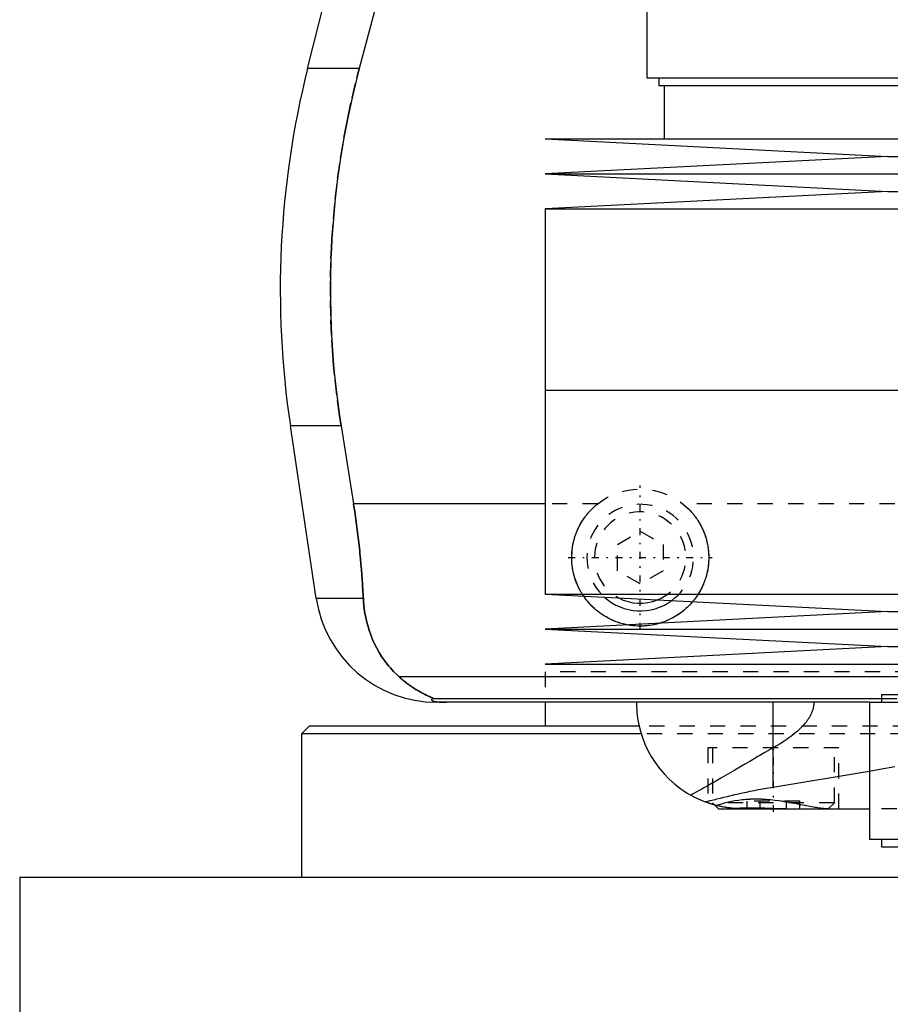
# Model space of a CAD drawing. Extents: x -90 to 90, y -319 to 715.
# Tile 3 of 12: x -80 to -22, y -20 to 45. Entities that reach past the tile are written whole.
import ezdxf

# ---------------------------------------------------------------- set-up
doc = ezdxf.new("R2010")
doc.units = 0
doc.linetypes.add('CENTER', pattern=[1.5, 0.45, -0.5, 0.05, -0.5])
doc.linetypes.add('DASHED', pattern=[2, 1, -1])
for name, color, linetype in [('AM_0', 7, 'CONTINUOUS'), ('AM_3', 7, 'DASHED'), ('AM_7', 7, 'CENTER')]:
    doc.layers.add(name, color=color, linetype=linetype)

msp = doc.modelspace()

# ---------------------------------------------------------------- linework, layer by layer
at = {"layer": 'AM_0', "color": 7, "linetype": 'CONTINUOUS'}
for p, q in [((-60.596, 41.616), (-57.893, 52.426)), ((-38.325, 50), (-38.325, 41)), ((-55.781, 46.968), (-57.2, 41.616)), ((-57.2, 41.616), (-60.596, 41.616)), ((-38.325, 41), (38.325, 41)), ((-37.525, 41), (-37.525, 40.5)), ((-37.525, 40.5), (37.525, 40.5)), ((-37.175, 40.5), (-37.175, 37)), ((-45, 37), (-22.5, 35.85)), ((-45, 37), (45, 37)), ((-22.5, 35.85), (-45, 34.7)), ((-22.5, 35.85), (22.5, 35.85)), ((-45, 34.7), (-22.5, 33.55)), ((-45, 34.7), (45, 34.7)), ((-22.5, 33.55), (-45, 32.4)), ((-22.5, 33.55), (22.5, 33.55)), ((-45, 32.4), (-45, 20.5)), ((-45, 32.4), (45, 32.4)), ((-45, 20.5), (45, 20.5)), ((-45, 20.5), (-45, 7.1)), ((-45, 20.5), (0, 20.5)), ((-60.021, 6.813), (-61.724, 18.159)), ((-58.394, 18.159), (-61.724, 18.159)), ((-58.394, 18.159), (-57.58, 13.032)), ((-45, 13.032), (-57.58, 13.032)), ((-56.932, 6.813), (-60.021, 6.813)), ((-45, 7.1), (-22.5, 5.95)), ((-45, 7.1), (45, 7.1)), ((-22.5, 5.95), (-45, 4.8)), ((-22.5, 5.95), (22.5, 5.95)), ((-45, 4.8), (-22.5, 3.65)), ((-45, 4.8), (45, 4.8)), ((-22.5, 3.65), (-45, 2.5)), ((-22.5, 3.65), (22.5, 3.65)), ((-45, 2.5), (45, 2.5)), ((-54.6, 1.693), (-21.4, 1.693)), ((-52.378, 0.254), (-22.9, 0.254)), ((-23.7, 0), (-52.11, 0)), ((-45, 0), (-45, -1.58)), ((-30.043, 0), (-30.043, -5.574)), ((-23.7, 0), (-23.7, -9)), ((-23.7, 0), (23.7, 0)), ((-22.9, 0.5), (-22.9, 0)), ((-22.9, 0.5), (22.9, 0.5)), ((-60.5, -1.58), (-61, -2.08)), ((-38.837, -1.58), (-60.5, -1.58)), ((-61, -2.08), (-61, -11.5)), ((-38.684, -2.08), (-61, -2.08)), ((-30.043, -5.574), (-23.712, -4.524)), ((-33.848, -6.752), (-33.6, -7)), ((-33.6, -7), (-23.732, -7)), ((-23.7, -9), (23.7, -9)), ((-22.9, -9), (-22.9, -9.5)), ((-22.9, -9.5), (22.9, -9.5)), ((-79.5, -11.5), (-79.5, -28.2)), ((-20.023, -11.5), (-79.5, -11.5))]:
    msp.add_line(p, q, dxfattribs=at)
for points in [[(-57.2, 41.616, 0), (-57.366, 40.978, 0), (-57.676, 39.685, 0), (-57.958, 38.376, 0), (-58.088, 37.717, 0), (-58.21, 37.055, 0), (-58.431, 35.726, 0), (-58.62, 34.395, 0), (-58.777, 33.067, 0), (-58.902, 31.746, 0), (-58.995, 30.438, 0), (-59.03, 29.791, 0), (-59.057, 29.149, 0), (-59.089, 27.883, 0), (-59.094, 26.642, 0), (-59.071, 25.384, 0), (-59.018, 24.102, 0), (-58.935, 22.799, 0), (-58.882, 22.142, 0), (-58.821, 21.482, 0), (-58.674, 20.156, 0), (-58.495, 18.825, 0), (-58.394, 18.159, 0)], [(-57.58, 13.032, 0), (-57.553, 12.861, 0), (-57.501, 12.52, 0), (-57.451, 12.18, 0), (-57.427, 12.01, 0), (-57.403, 11.84, 0), (-57.357, 11.498, 0), (-57.313, 11.155, 0), (-57.27, 10.81, 0), (-57.23, 10.464, 0), (-57.191, 10.117, 0), (-57.173, 9.943, 0), (-57.155, 9.769, 0), (-57.12, 9.42, 0), (-57.088, 9.071, 0), (-57.058, 8.723, 0), (-57.03, 8.374, 0), (-57.004, 8.026, 0), (-56.992, 7.852, 0), (-56.981, 7.678, 0), (-56.96, 7.331, 0), (-56.941, 6.985, 0), (-56.932, 6.813, 0)], [(-56.932, 6.813, 0), (-56.922, 6.646, 0), (-56.893, 6.315, 0), (-56.85, 5.988, 0), (-56.824, 5.825, 0), (-56.795, 5.664, 0), (-56.727, 5.345, 0), (-56.647, 5.031, 0), (-56.554, 4.722, 0), (-56.448, 4.418, 0), (-56.329, 4.121, 0), (-56.266, 3.975, 0), (-56.199, 3.83, 0), (-56.056, 3.547, 0), (-55.9, 3.271, 0), (-55.733, 3.003, 0), (-55.554, 2.744, 0), (-55.363, 2.494, 0), (-55.263, 2.372, 0), (-55.16, 2.253, 0), (-54.945, 2.021, 0), (-54.718, 1.8, 0), (-54.6, 1.693, 0)], [(-39.579, 5.077, 0), (-39.678, 5.097, 0), (-39.874, 5.143, 0), (-40.069, 5.198, 0), (-40.165, 5.228, 0), (-40.261, 5.261, 0), (-40.45, 5.333, 0), (-40.635, 5.414, 0), (-40.816, 5.502, 0), (-40.993, 5.599, 0), (-41.163, 5.702, 0), (-41.247, 5.756, 0), (-41.328, 5.812, 0), (-41.487, 5.928, 0), (-41.638, 6.049, 0), (-41.782, 6.175, 0), (-41.919, 6.305, 0), (-42.051, 6.441, 0), (-42.115, 6.512, 0), (-42.177, 6.584, 0), (-42.299, 6.734, 0), (-42.416, 6.89, 0), (-42.472, 6.97, 0)], [(-35.306, 6.604, 0), (-35.352, 6.55, 0), (-35.447, 6.444, 0), (-35.544, 6.343, 0), (-35.593, 6.293, 0), (-35.643, 6.245, 0), (-35.746, 6.149, 0), (-35.854, 6.056, 0), (-35.965, 5.965, 0), (-36.081, 5.877, 0), (-36.2, 5.792, 0), (-36.261, 5.751, 0), (-36.322, 5.711, 0), (-36.448, 5.633, 0), (-36.577, 5.559, 0), (-36.709, 5.49, 0), (-36.843, 5.424, 0), (-36.98, 5.363, 0), (-37.049, 5.334, 0), (-37.119, 5.306, 0), (-37.26, 5.254, 0), (-37.403, 5.206, 0), (-37.475, 5.185, 0)], [(-54.6, 1.693, 0), (-54.508, 1.609, 0), (-54.325, 1.451, 0), (-54.145, 1.305, 0), (-54.057, 1.237, 0), (-53.97, 1.172, 0), (-53.799, 1.049, 0), (-53.635, 0.938, 0), (-53.477, 0.838, 0), (-53.327, 0.748, 0), (-53.184, 0.667, 0), (-53.116, 0.63, 0), (-53.051, 0.595, 0), (-52.927, 0.531, 0), (-52.812, 0.475, 0), (-52.704, 0.424, 0), (-52.644, 0.396, 0), (-52.628, 0.389, 0), (-52.612, 0.382, 0), (-52.604, 0.378, 0), (-52.596, 0.374, 0), (-52.581, 0.367, 0), (-52.566, 0.361, 0), (-52.551, 0.354, 0), (-52.537, 0.347, 0), (-52.523, 0.341, 0), (-52.516, 0.338, 0), (-52.509, 0.335, 0), (-52.496, 0.329, 0), (-52.484, 0.323, 0), (-52.478, 0.32, 0), (-52.472, 0.317, 0), (-52.46, 0.312, 0), (-52.449, 0.307, 0), (-52.444, 0.304, 0), (-52.439, 0.302, 0), (-52.429, 0.297, 0), (-52.421, 0.292, 0), (-52.412, 0.288, 0), (-52.405, 0.284, 0), (-52.398, 0.28, 0), (-52.395, 0.278, 0), (-52.392, 0.276, 0), (-52.387, 0.272, 0), (-52.383, 0.269, 0), (-52.38, 0.266, 0), (-52.377, 0.263, 0), (-52.376, 0.261, 0), (-52.375, 0.26, 0), (-52.375, 0.259, 0), (-52.376, 0.257, 0), (-52.377, 0.255, 0), (-52.378, 0.254, 0)], [(-52.378, 0.254, 0), (-52.391, 0.247, 0), (-52.412, 0.231, 0), (-52.43, 0.216, 0), (-52.437, 0.209, 0), (-52.443, 0.201, 0), (-52.451, 0.186, 0), (-52.454, 0.171, 0), (-52.452, 0.157, 0), (-52.445, 0.142, 0), (-52.432, 0.128, 0), (-52.423, 0.121, 0), (-52.413, 0.113, 0), (-52.386, 0.099, 0), (-52.348, 0.084, 0), (-52.298, 0.069, 0), (-52.234, 0.053, 0), (-52.189, 0.045, 0), (-52.175, 0.043, 0), (-52.16, 0.04, 0), (-52.153, 0.039, 0), (-52.145, 0.038, 0), (-52.129, 0.036, 0), (-52.113, 0.033, 0), (-52.105, 0.032, 0), (-52.096, 0.031, 0), (-52.077, 0.029, 0), (-52.057, 0.026, 0), (-52.046, 0.025, 0), (-52.035, 0.024, 0), (-52.012, 0.022, 0), (-51.988, 0.019, 0), (-51.962, 0.017, 0), (-51.934, 0.015, 0), (-51.905, 0.013, 0), (-51.89, 0.012, 0), (-51.874, 0.011, 0), (-51.842, 0.009, 0), (-51.822, 0.008, 0), (-51.816, 0.007, 0), (-51.81, 0.007, 0), (-51.807, 0.007, 0), (-51.803, 0.007, 0), (-51.797, 0.007, 0), (-51.79, 0.006, 0), (-51.784, 0.006, 0), (-51.777, 0.006, 0), (-51.77, 0.005, 0), (-51.766, 0.005, 0), (-51.763, 0.005, 0), (-51.756, 0.005, 0), (-51.748, 0.004, 0), (-51.741, 0.004, 0), (-51.734, 0.004, 0), (-51.726, 0.004, 0), (-51.723, 0.004, 0), (-51.719, 0.003, 0), (-51.712, 0.003, 0), (-51.704, 0.003, 0), (-51.697, 0.003, 0), (-51.689, 0.003, 0), (-51.682, 0.002, 0), (-51.678, 0.002, 0), (-51.674, 0.002, 0), (-51.666, 0.002, 0), (-51.657, 0.002, 0), (-51.653, 0.002, 0), (-51.649, 0.002, 0), (-51.64, 0.001, 0), (-51.631, 0.001, 0), (-51.627, 0.001, 0), (-51.623, 0.001, 0), (-51.614, 0.001, 0), (-51.605, 0.001, 0), (-51.596, 0.001, 0), (-51.587, 0.001, 0), (-51.579, 0, 0), (-51.574, 0, 0), (-51.57, 0, 0), (-51.562, 0, 0), (-51.553, 0, 0), (-51.544, 0, 0), (-51.535, 0, 0), (-51.525, 0, 0), (-51.521, 0, 0), (-51.516, 0, 0), (-51.506, 0, 0), (-51.497, 0, 0), (-51.492, 0, 0)], [(-39, 0, 0), (-38.997, -0.207, 0), (-38.972, -0.625, 0), (-38.921, -1.048, 0), (-38.885, -1.261, 0), (-38.843, -1.475, 0), (-38.737, -1.901, 0), (-38.602, -2.326, 0), (-38.438, -2.747, 0), (-38.245, -3.162, 0), (-38.023, -3.567, 0), (-37.901, -3.766, 0), (-37.771, -3.962, 0), (-37.49, -4.343, 0), (-37.18, -4.708, 0), (-36.842, -5.055, 0), (-36.476, -5.382, 0), (-36.083, -5.686, 0), (-35.877, -5.829, 0), (-35.664, -5.965, 0), (-35.22, -6.216, 0), (-34.742, -6.441, 0), (-34.484, -6.545, 0)], [(-34.484, -6.545, 0), (-34.377, -6.518, 0), (-34.16, -6.464, 0), (-33.939, -6.409, 0), (-33.827, -6.381, 0), (-33.715, -6.353, 0), (-33.486, -6.296, 0), (-33.254, -6.239, 0), (-33.017, -6.181, 0), (-32.777, -6.124, 0), (-32.534, -6.066, 0), (-32.41, -6.037, 0), (-32.286, -6.009, 0), (-32.035, -5.952, 0), (-31.781, -5.897, 0), (-31.523, -5.842, 0), (-31.261, -5.789, 0), (-30.996, -5.738, 0), (-30.862, -5.713, 0), (-30.728, -5.688, 0), (-30.456, -5.641, 0), (-30.182, -5.595, 0), (-30.043, -5.574, 0)], [(-32.725, -6.962, 0), (-32.775, -6.957, 0), (-32.874, -6.945, 0), (-32.973, -6.932, 0), (-33.022, -6.925, 0), (-33.072, -6.917, 0), (-33.171, -6.901, 0), (-33.269, -6.884, 0), (-33.368, -6.865, 0), (-33.466, -6.845, 0), (-33.564, -6.823, 0), (-33.613, -6.812, 0), (-33.662, -6.8, 0), (-33.76, -6.775, 0), (-33.857, -6.749, 0), (-33.954, -6.722, 0), (-34.051, -6.693, 0), (-34.148, -6.662, 0), (-34.196, -6.647, 0), (-34.244, -6.63, 0), (-34.34, -6.597, 0), (-34.436, -6.562, 0), (-34.484, -6.545, 0)], [(-33.85, -6.751, 0), (-33.875, -6.744, 0), (-33.922, -6.731, 0), (-33.966, -6.718, 0), (-33.987, -6.712, 0), (-34.008, -6.706, 0), (-34.047, -6.694, 0), (-34.083, -6.683, 0), (-34.117, -6.672, 0), (-34.148, -6.662, 0), (-34.176, -6.653, 0), (-34.189, -6.649, 0), (-34.201, -6.645, 0), (-34.223, -6.638, 0), (-34.242, -6.631, 0), (-34.259, -6.625, 0), (-34.273, -6.621, 0), (-34.284, -6.617, 0), (-34.288, -6.616, 0), (-34.292, -6.614, 0), (-34.297, -6.612, 0), (-34.3, -6.611, 0), (-34.3, -6.611, 0)], [(-32.725, -6.962, 0), (-32.627, -6.958, 0), (-32.425, -6.95, 0), (-32.215, -6.944, 0), (-32.107, -6.941, 0), (-31.997, -6.938, 0), (-31.773, -6.935, 0), (-31.542, -6.933, 0), (-31.306, -6.933, 0), (-31.066, -6.935, 0), (-30.823, -6.939, 0), (-30.701, -6.942, 0), (-30.578, -6.944, 0), (-30.33, -6.951, 0), (-30.081, -6.959, 0), (-29.831, -6.968, 0), (-29.582, -6.976, 0), (-29.335, -6.984, 0), (-29.213, -6.988, 0), (-29.091, -6.991, 0), (-28.849, -6.997, 0), (-28.611, -7, 0), (-28.494, -7, 0)], [(-32, -7, 0), (-32.022, -7, 0), (-32.065, -7, 0), (-32.107, -6.999, 0), (-32.129, -6.999, 0), (-32.15, -6.998, 0), (-32.192, -6.997, 0), (-32.234, -6.996, 0), (-32.275, -6.995, 0), (-32.316, -6.993, 0), (-32.357, -6.991, 0), (-32.377, -6.99, 0), (-32.398, -6.989, 0), (-32.438, -6.986, 0), (-32.477, -6.984, 0), (-32.516, -6.981, 0), (-32.555, -6.978, 0), (-32.594, -6.975, 0), (-32.613, -6.973, 0), (-32.632, -6.971, 0), (-32.67, -6.968, 0), (-32.707, -6.964, 0), (-32.725, -6.962, 0)]]:
    msp.add_polyline3d(points, dxfattribs=at)
for centre, radius, start, end in [((-2.388, 27.062), 60, 165.96216, 188.53297), ((-52.11, 8), 8, 188.53297, 270), ((-38.75, 9.5), 3.5, 227.96727, 306.18092), ((-38.75, 9.5), 3, 241.93778, 292.21041)]:
    msp.add_arc(centre, radius, start, end, dxfattribs=at)
at = {"layer": 'AM_3', "color": 6, "linetype": 'DASHED'}
for p, q in [((-41.538, 13.032), (-45, 13.032)), ((35.962, 13.032), (-35.962, 13.032)), ((-40.25, 10.366), (-38.75, 11.232)), ((-38.75, 11.232), (-37.25, 10.366)), ((-40.25, 8.634), (-40.25, 10.366)), ((-37.25, 10.366), (-37.25, 8.634)), ((-38.75, 7.768), (-40.25, 8.634)), ((-37.25, 8.634), (-38.75, 7.768)), ((45, 2), (-45, 2)), ((-45, 2), (-45, 0)), ((45, 2), (-45, 2)), ((-23.7, 0), (-45, 0)), ((-22.9, 0.254), (22.9, 0.254)), ((38.837, -1.58), (-38.837, -1.58)), ((38.684, -2.08), (-38.684, -2.08)), ((-34.3, -3), (-34.3, -6.611)), ((-25.7, -3), (-34.3, -3)), ((-34, -3), (-34, -6.6)), ((-26, -6.6), (-26, -3)), ((-25.7, -7), (-25.7, -3)), ((-34, -6.6), (-33.848, -6.752)), ((-26, -6.6), (-34, -6.6)), ((-33.722, -6.785), (-33.849, -6.751)), ((-31.732, -7), (-31.732, -6.5)), ((-28.268, -6.5), (-31.732, -6.5)), ((-30.866, -7), (-30.866, -6.5)), ((-29.134, -7), (-29.134, -6.5)), ((-28.268, -7), (-28.268, -6.5)), ((-26.4, -7), (-26, -6.6)), ((32.092, -7), (-23.732, -7))]:
    msp.add_line(p, q, dxfattribs=at)
for points in [[(-58.394, 18.159, 0), (-58.495, 18.825, 0), (-58.674, 20.156, 0), (-58.821, 21.482, 0), (-58.882, 22.142, 0), (-58.935, 22.799, 0), (-59.018, 24.102, 0), (-59.071, 25.384, 0), (-59.094, 26.642, 0), (-59.089, 27.883, 0), (-59.057, 29.149, 0), (-59.03, 29.791, 0), (-58.995, 30.438, 0), (-58.902, 31.746, 0), (-58.777, 33.067, 0), (-58.62, 34.395, 0), (-58.431, 35.726, 0), (-58.21, 37.055, 0), (-58.088, 37.717, 0), (-57.958, 38.376, 0), (-57.676, 39.685, 0), (-57.366, 40.978, 0), (-57.2, 41.616, 0)], [(-56.932, 6.813, 0), (-56.941, 6.985, 0), (-56.96, 7.331, 0), (-56.981, 7.678, 0), (-56.992, 7.852, 0), (-57.004, 8.026, 0), (-57.03, 8.374, 0), (-57.058, 8.723, 0), (-57.088, 9.071, 0), (-57.12, 9.42, 0), (-57.155, 9.769, 0), (-57.173, 9.943, 0), (-57.191, 10.117, 0), (-57.23, 10.464, 0), (-57.27, 10.81, 0), (-57.313, 11.155, 0), (-57.357, 11.498, 0), (-57.403, 11.84, 0), (-57.427, 12.01, 0), (-57.451, 12.18, 0), (-57.501, 12.52, 0), (-57.553, 12.861, 0), (-57.58, 13.032, 0)], [(-42.472, 6.97, 0), (-42.489, 6.996, 0), (-42.523, 7.048, 0), (-42.556, 7.1, 0), (-42.573, 7.126, 0), (-42.589, 7.152, 0), (-42.621, 7.205, 0), (-42.652, 7.259, 0), (-42.683, 7.313, 0), (-42.713, 7.368, 0), (-42.742, 7.423, 0), (-42.756, 7.451, 0), (-42.771, 7.479, 0), (-42.798, 7.535, 0), (-42.825, 7.591, 0), (-42.851, 7.648, 0), (-42.877, 7.705, 0), (-42.901, 7.763, 0), (-42.913, 7.792, 0), (-42.925, 7.821, 0), (-42.948, 7.879, 0), (-42.97, 7.938, 0), (-42.981, 7.967, 0), (-42.991, 7.996, 0), (-43.012, 8.056, 0), (-43.032, 8.115, 0), (-43.041, 8.145, 0), (-43.05, 8.175, 0), (-43.068, 8.235, 0), (-43.086, 8.295, 0), (-43.102, 8.355, 0), (-43.117, 8.416, 0), (-43.132, 8.476, 0), (-43.139, 8.507, 0), (-43.146, 8.537, 0), (-43.159, 8.598, 0), (-43.171, 8.659, 0), (-43.182, 8.72, 0), (-43.192, 8.781, 0), (-43.202, 8.842, 0), (-43.206, 8.872, 0), (-43.21, 8.903, 0), (-43.218, 8.964, 0), (-43.225, 9.025, 0), (-43.231, 9.086, 0), (-43.236, 9.147, 0), (-43.24, 9.208, 0), (-43.242, 9.238, 0), (-43.244, 9.268, 0), (-43.247, 9.329, 0), (-43.249, 9.389, 0), (-43.25, 9.449, 0), (-43.25, 9.509, 0), (-43.249, 9.569, 0), (-43.249, 9.599, 0), (-43.248, 9.629, 0), (-43.246, 9.69, 0), (-43.243, 9.751, 0), (-43.239, 9.812, 0), (-43.235, 9.873, 0), (-43.229, 9.934, 0), (-43.226, 9.965, 0), (-43.223, 9.996, 0), (-43.215, 10.058, 0), (-43.207, 10.119, 0), (-43.203, 10.15, 0), (-43.198, 10.181, 0), (-43.188, 10.243, 0), (-43.177, 10.305, 0), (-43.172, 10.336, 0), (-43.166, 10.367, 0), (-43.153, 10.429, 0), (-43.14, 10.491, 0), (-43.125, 10.553, 0), (-43.11, 10.614, 0), (-43.094, 10.676, 0), (-43.085, 10.707, 0), (-43.077, 10.737, 0), (-43.059, 10.799, 0), (-43.04, 10.86, 0), (-43.02, 10.921, 0), (-42.999, 10.981, 0), (-42.978, 11.042, 0), (-42.967, 11.072, 0), (-42.955, 11.102, 0), (-42.932, 11.161, 0), (-42.908, 11.221, 0), (-42.883, 11.28, 0), (-42.857, 11.339, 0), (-42.83, 11.397, 0), (-42.817, 11.426, 0), (-42.803, 11.455, 0), (-42.775, 11.513, 0), (-42.745, 11.57, 0), (-42.716, 11.627, 0), (-42.685, 11.683, 0), (-42.653, 11.739, 0), (-42.637, 11.767, 0), (-42.621, 11.794, 0), (-42.588, 11.849, 0), (-42.554, 11.903, 0), (-42.52, 11.957, 0), (-42.485, 12.01, 0), (-42.449, 12.062, 0), (-42.431, 12.088, 0), (-42.413, 12.114, 0), (-42.376, 12.165, 0), (-42.338, 12.216, 0), (-42.319, 12.241, 0), (-42.3, 12.266, 0), (-42.261, 12.315, 0), (-42.221, 12.364, 0), (-42.201, 12.388, 0), (-42.181, 12.411, 0), (-42.141, 12.459, 0), (-42.1, 12.505, 0), (-42.058, 12.551, 0), (-42.016, 12.595, 0), (-41.974, 12.639, 0), (-41.953, 12.661, 0), (-41.931, 12.683, 0), (-41.888, 12.726, 0), (-41.844, 12.768, 0), (-41.799, 12.81, 0), (-41.753, 12.851, 0), (-41.707, 12.892, 0), (-41.683, 12.913, 0), (-41.659, 12.933, 0), (-41.612, 12.973, 0), (-41.563, 13.012, 0), (-41.538, 13.032, 0)], [(-35.962, 13.032, 0), (-35.935, 13.011, 0), (-35.883, 12.969, 0), (-35.832, 12.926, 0), (-35.807, 12.904, 0), (-35.782, 12.882, 0), (-35.733, 12.838, 0), (-35.684, 12.794, 0), (-35.636, 12.749, 0), (-35.589, 12.703, 0), (-35.543, 12.657, 0), (-35.521, 12.634, 0), (-35.498, 12.61, 0), (-35.453, 12.563, 0), (-35.409, 12.514, 0), (-35.365, 12.465, 0), (-35.321, 12.414, 0), (-35.278, 12.363, 0), (-35.257, 12.337, 0), (-35.236, 12.311, 0), (-35.195, 12.259, 0), (-35.154, 12.205, 0), (-35.134, 12.178, 0), (-35.114, 12.151, 0), (-35.074, 12.096, 0), (-35.035, 12.04, 0), (-35.016, 12.012, 0), (-34.997, 11.984, 0), (-34.96, 11.927, 0), (-34.924, 11.869, 0), (-34.888, 11.81, 0), (-34.854, 11.752, 0), (-34.82, 11.692, 0), (-34.803, 11.662, 0), (-34.787, 11.632, 0), (-34.755, 11.571, 0), (-34.724, 11.51, 0), (-34.694, 11.448, 0), (-34.664, 11.386, 0), (-34.636, 11.323, 0), (-34.622, 11.292, 0), (-34.609, 11.26, 0), (-34.582, 11.197, 0), (-34.557, 11.133, 0), (-34.532, 11.069, 0), (-34.509, 11.005, 0), (-34.487, 10.94, 0), (-34.476, 10.907, 0), (-34.465, 10.875, 0), (-34.445, 10.809, 0), (-34.425, 10.744, 0), (-34.407, 10.678, 0), (-34.39, 10.612, 0), (-34.373, 10.546, 0), (-34.366, 10.513, 0), (-34.358, 10.48, 0), (-34.344, 10.414, 0), (-34.331, 10.348, 0), (-34.318, 10.282, 0), (-34.307, 10.215, 0), (-34.297, 10.149, 0), (-34.292, 10.116, 0), (-34.288, 10.083, 0), (-34.28, 10.017, 0), (-34.273, 9.951, 0), (-34.269, 9.918, 0), (-34.267, 9.885, 0), (-34.261, 9.82, 0), (-34.257, 9.755, 0), (-34.255, 9.722, 0), (-34.254, 9.689, 0), (-34.252, 9.625, 0), (-34.25, 9.56, 0), (-34.25, 9.496, 0), (-34.251, 9.432, 0), (-34.252, 9.368, 0), (-34.253, 9.335, 0), (-34.254, 9.303, 0), (-34.258, 9.238, 0), (-34.262, 9.173, 0), (-34.267, 9.108, 0), (-34.273, 9.043, 0), (-34.28, 8.978, 0), (-34.284, 8.945, 0), (-34.289, 8.913, 0), (-34.298, 8.847, 0), (-34.308, 8.782, 0), (-34.319, 8.717, 0), (-34.331, 8.651, 0), (-34.344, 8.586, 0), (-34.351, 8.554, 0), (-34.358, 8.521, 0), (-34.373, 8.456, 0), (-34.389, 8.391, 0), (-34.406, 8.327, 0), (-34.424, 8.262, 0), (-34.442, 8.198, 0), (-34.452, 8.166, 0), (-34.462, 8.134, 0), (-34.483, 8.071, 0), (-34.505, 8.007, 0), (-34.527, 7.944, 0), (-34.551, 7.882, 0), (-34.576, 7.819, 0), (-34.588, 7.788, 0), (-34.601, 7.757, 0), (-34.628, 7.696, 0), (-34.655, 7.635, 0), (-34.669, 7.604, 0), (-34.683, 7.574, 0), (-34.712, 7.514, 0), (-34.742, 7.454, 0), (-34.757, 7.424, 0), (-34.773, 7.395, 0), (-34.804, 7.336, 0), (-34.837, 7.278, 0), (-34.87, 7.22, 0), (-34.904, 7.163, 0), (-34.939, 7.107, 0), (-34.957, 7.079, 0), (-34.975, 7.051, 0), (-35.011, 6.996, 0), (-35.048, 6.941, 0), (-35.086, 6.888, 0), (-35.124, 6.834, 0), (-35.164, 6.782, 0), (-35.183, 6.756, 0), (-35.203, 6.73, 0), (-35.244, 6.679, 0), (-35.285, 6.629, 0), (-35.306, 6.604, 0)], [(-54.6, 1.693, 0), (-54.718, 1.8, 0), (-54.945, 2.021, 0), (-55.16, 2.253, 0), (-55.263, 2.372, 0), (-55.363, 2.494, 0), (-55.554, 2.744, 0), (-55.733, 3.004, 0), (-55.901, 3.271, 0), (-56.056, 3.547, 0), (-56.199, 3.831, 0), (-56.266, 3.975, 0), (-56.33, 4.121, 0), (-56.448, 4.419, 0), (-56.554, 4.722, 0), (-56.647, 5.031, 0), (-56.727, 5.345, 0), (-56.795, 5.664, 0), (-56.824, 5.825, 0), (-56.85, 5.988, 0), (-56.893, 6.315, 0), (-56.922, 6.646, 0), (-56.932, 6.813, 0)], [(-37.475, 5.185, 0), (-37.532, 5.168, 0), (-37.649, 5.137, 0), (-37.765, 5.109, 0), (-37.824, 5.096, 0), (-37.883, 5.084, 0), (-38, 5.063, 0), (-38.118, 5.045, 0), (-38.236, 5.029, 0), (-38.353, 5.018, 0), (-38.47, 5.009, 0), (-38.528, 5.005, 0), (-38.587, 5.003, 0), (-38.702, 5, 0), (-38.818, 5.001, 0), (-38.934, 5.004, 0), (-39.05, 5.01, 0), (-39.167, 5.019, 0), (-39.226, 5.025, 0), (-39.285, 5.032, 0), (-39.402, 5.048, 0), (-39.52, 5.066, 0), (-39.579, 5.077, 0)], [(-52.378, 0.254, 0), (-52.377, 0.255, 0), (-52.376, 0.256, 0), (-52.375, 0.258, 0), (-52.375, 0.259, 0), (-52.376, 0.26, 0), (-52.377, 0.263, 0), (-52.379, 0.265, 0), (-52.381, 0.268, 0), (-52.385, 0.271, 0), (-52.389, 0.274, 0), (-52.391, 0.275, 0), (-52.394, 0.277, 0), (-52.4, 0.281, 0), (-52.406, 0.284, 0), (-52.413, 0.288, 0), (-52.421, 0.292, 0), (-52.429, 0.296, 0), (-52.433, 0.299, 0), (-52.438, 0.301, 0), (-52.447, 0.306, 0), (-52.457, 0.31, 0), (-52.462, 0.313, 0), (-52.468, 0.315, 0), (-52.479, 0.321, 0), (-52.49, 0.326, 0), (-52.496, 0.329, 0), (-52.502, 0.331, 0), (-52.514, 0.337, 0), (-52.527, 0.343, 0), (-52.54, 0.349, 0), (-52.553, 0.355, 0), (-52.567, 0.361, 0), (-52.574, 0.364, 0), (-52.581, 0.368, 0), (-52.595, 0.374, 0), (-52.61, 0.381, 0), (-52.663, 0.405, 0), (-52.763, 0.452, 0), (-52.876, 0.506, 0), (-52.999, 0.568, 0), (-53.064, 0.602, 0), (-53.132, 0.638, 0), (-53.273, 0.717, 0), (-53.426, 0.807, 0), (-53.588, 0.908, 0), (-53.758, 1.021, 0), (-53.936, 1.147, 0), (-54.027, 1.214, 0), (-54.12, 1.286, 0), (-54.309, 1.438, 0), (-54.502, 1.605, 0), (-54.6, 1.693, 0)], [(-27.35, 0, 0), (-27.35, -0.02, 0), (-27.351, -0.061, 0), (-27.353, -0.101, 0), (-27.355, -0.122, 0), (-27.356, -0.142, 0), (-27.36, -0.182, 0), (-27.365, -0.222, 0), (-27.371, -0.261, 0), (-27.378, -0.301, 0), (-27.385, -0.34, 0), (-27.389, -0.36, 0), (-27.394, -0.379, 0), (-27.403, -0.418, 0), (-27.413, -0.457, 0), (-27.424, -0.496, 0), (-27.436, -0.534, 0), (-27.449, -0.572, 0), (-27.456, -0.591, 0), (-27.462, -0.61, 0), (-27.477, -0.648, 0), (-27.492, -0.685, 0), (-27.499, -0.704, 0), (-27.507, -0.722, 0), (-27.524, -0.759, 0), (-27.541, -0.795, 0), (-27.549, -0.813, 0), (-27.558, -0.831, 0), (-27.576, -0.867, 0), (-27.595, -0.902, 0), (-27.615, -0.937, 0), (-27.634, -0.971, 0), (-27.655, -1.006, 0), (-27.665, -1.023, 0), (-27.676, -1.04, 0), (-27.697, -1.073, 0), (-27.719, -1.106, 0), (-27.741, -1.139, 0), (-27.763, -1.171, 0), (-27.786, -1.204, 0), (-27.798, -1.219, 0), (-27.809, -1.235, 0), (-27.833, -1.267, 0), (-27.857, -1.298, 0), (-27.943, -1.405, 0), (-28.102, -1.582, 0), (-28.27, -1.751, 0), (-28.357, -1.832, 0), (-28.445, -1.911, 0), (-28.623, -2.061, 0), (-28.802, -2.203, 0), (-28.986, -2.339, 0), (-29.173, -2.471, 0), (-29.365, -2.598, 0), (-29.461, -2.66, 0), (-29.558, -2.721, 0), (-29.752, -2.839, 0), (-29.946, -2.952, 0), (-30.043, -3.007, 0)], [(-30.043, -3.007, 0), (-30.216, -3.105, 0), (-30.558, -3.3, 0), (-30.897, -3.496, 0), (-31.065, -3.593, 0), (-31.232, -3.69, 0), (-31.563, -3.883, 0), (-31.889, -4.075, 0), (-32.212, -4.264, 0), (-32.529, -4.451, 0), (-32.842, -4.634, 0), (-32.996, -4.725, 0), (-33.149, -4.814, 0), (-33.449, -4.989, 0), (-33.741, -5.158, 0), (-34.024, -5.32, 0), (-34.299, -5.477, 0), (-34.567, -5.627, 0), (-34.697, -5.699, 0), (-34.825, -5.77, 0), (-35.076, -5.906, 0), (-35.319, -6.036, 0), (-35.437, -6.098, 0)], [(-23.712, -4.524, 0), (-23.023, -4.402, 0), (-21.638, -4.152, 0)], [(-29.499, -6.5, 0), (-29.637, -6.48, 0), (-29.914, -6.445, 0), (-30.192, -6.415, 0), (-30.331, -6.403, 0), (-30.469, -6.392, 0), (-30.631, -6.382, 0), (-30.677, -6.38, 0), (-30.723, -6.378, 0), (-30.746, -6.377, 0), (-30.769, -6.376, 0), (-30.815, -6.374, 0), (-30.86, -6.372, 0), (-30.906, -6.371, 0), (-30.952, -6.37, 0), (-30.997, -6.369, 0), (-31.02, -6.369, 0), (-31.043, -6.368, 0), (-31.088, -6.368, 0), (-31.134, -6.368, 0), (-31.179, -6.368, 0), (-31.223, -6.368, 0), (-31.268, -6.368, 0), (-31.29, -6.369, 0), (-31.313, -6.369, 0), (-31.357, -6.37, 0), (-31.401, -6.371, 0), (-31.445, -6.372, 0), (-31.489, -6.374, 0), (-31.532, -6.376, 0), (-31.554, -6.377, 0), (-31.576, -6.378, 0), (-31.619, -6.38, 0), (-31.662, -6.382, 0), (-31.81, -6.392, 0), (-31.935, -6.403, 0), (-32.058, -6.415, 0), (-32.298, -6.445, 0), (-32.528, -6.48, 0), (-32.747, -6.521, 0), (-32.954, -6.565, 0), (-33.149, -6.613, 0), (-33.241, -6.637, 0), (-33.33, -6.662, 0), (-33.497, -6.712, 0), (-33.651, -6.761, 0), (-33.722, -6.785, 0)], [(-32.725, -6.962, 0), (-32.764, -6.958, 0), (-32.84, -6.949, 0), (-32.914, -6.94, 0), (-32.95, -6.935, 0), (-32.986, -6.93, 0), (-33.055, -6.92, 0), (-33.124, -6.909, 0), (-33.192, -6.898, 0), (-33.258, -6.886, 0), (-33.322, -6.874, 0), (-33.354, -6.868, 0), (-33.386, -6.862, 0), (-33.447, -6.849, 0), (-33.507, -6.836, 0), (-33.565, -6.823, 0), (-33.621, -6.81, 0), (-33.676, -6.796, 0), (-33.702, -6.79, 0), (-33.728, -6.783, 0), (-33.779, -6.77, 0), (-33.827, -6.757, 0), (-33.85, -6.751, 0)], [(-28.268, -6.718, 0), (-28.3, -6.712, 0), (-28.366, -6.699, 0), (-28.432, -6.686, 0), (-28.465, -6.68, 0), (-28.498, -6.674, 0), (-28.565, -6.661, 0), (-28.632, -6.648, 0), (-28.7, -6.635, 0), (-28.767, -6.623, 0), (-28.836, -6.61, 0), (-28.87, -6.604, 0), (-28.904, -6.598, 0), (-28.973, -6.586, 0), (-29.042, -6.573, 0), (-29.112, -6.562, 0), (-29.182, -6.55, 0), (-29.252, -6.538, 0), (-29.287, -6.533, 0), (-29.322, -6.527, 0), (-29.393, -6.516, 0), (-29.464, -6.505, 0), (-29.499, -6.5, 0)], [(-26.412, -7, 0), (-26.45, -7, 0), (-26.53, -6.997, 0), (-26.613, -6.993, 0), (-26.656, -6.99, 0), (-26.7, -6.986, 0), (-26.79, -6.977, 0), (-26.883, -6.966, 0), (-26.979, -6.954, 0), (-27.078, -6.939, 0), (-27.179, -6.923, 0), (-27.231, -6.915, 0), (-27.284, -6.906, 0), (-27.391, -6.888, 0), (-27.5, -6.868, 0), (-27.612, -6.847, 0), (-27.727, -6.825, 0), (-27.844, -6.802, 0), (-27.903, -6.791, 0), (-27.963, -6.779, 0), (-28.083, -6.755, 0), (-28.206, -6.731, 0), (-28.268, -6.718, 0)]]:
    msp.add_polyline3d(points, dxfattribs=at)
msp.add_circle((-38.75, 9.5), 4.5, dxfattribs=at)
for radius, start, end in [(3.5, 306.18092, 227.96727), (3, 292.21041, 241.93778)]:
    msp.add_arc((-38.75, 9.5), radius, start, end, dxfattribs=at)
at = {"layer": 'AM_7', "color": 4, "linetype": 'CENTER'}
for p, q in [((-38.75, 4.775), (-38.75, 14.225)), ((-43.475, 9.5), (-34.025, 9.5)), ((-30, -7.2), (-30, -2.8))]:
    msp.add_line(p, q, dxfattribs=at)

doc.saveas('drawing.dxf')
